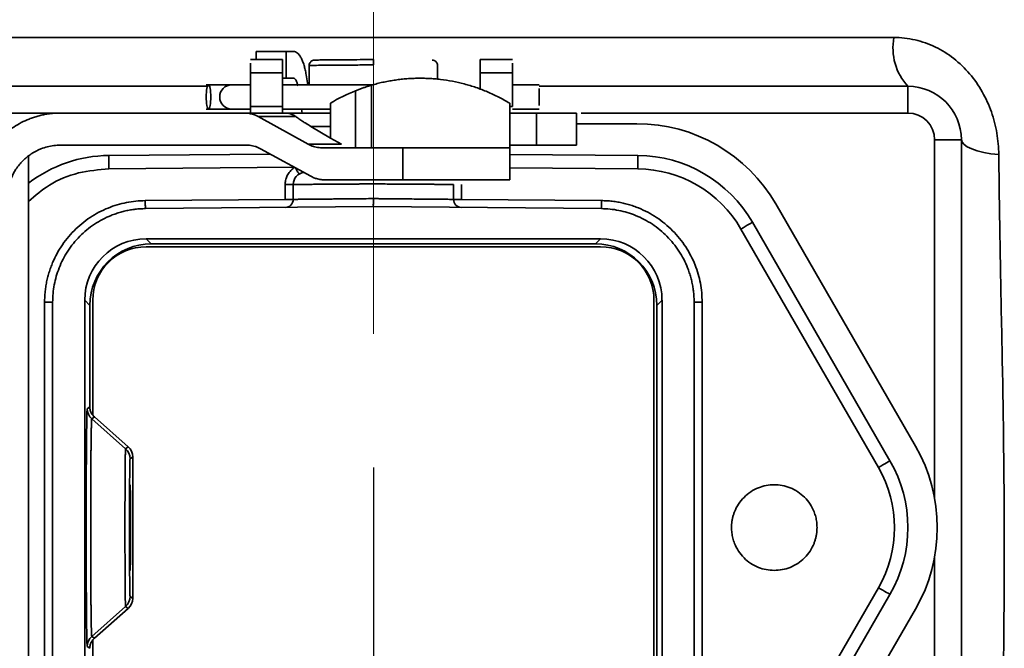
# Model space of a CAD drawing. Header units: millimetres. Extents: x 92 to 152, y 67 to 203.
# Tile 7 of 12: x 141.57 to 145.25, y 74.83 to 77.18. Entities that reach past the tile are written whole.
import ezdxf

# ---------------------------------------------------------------- set-up
doc = ezdxf.new("R2010")
doc.units = ezdxf.units.MM
doc.linetypes.add('CENTERX2', pattern=[20.32, 12.7, -2.54, 2.54, -2.54])
doc.layers.add('SLD-0', color=179, linetype='Continuous')
doc.layers.add('标注层', color=7, linetype='Continuous')
doc.styles.add('SLDTEXTSTYLE1', font='GOTHIC.TTF', dxfattribs={"width": 0.79431})
doc.styles.add('SLDTEXTSTYLE2', font='GOTHIC.TTF', dxfattribs={"width": 0.913})
doc.dimstyles.new('SLDDIMSTYLE0', dxfattribs={"dimtxt": 2.5, "dimasz": 3.5, "dimexe": 0, "dimexo": 0.0625, "dimgap": 0.625, "dimtad": 2, "dimlfac": 10, "dimrnd": 1e-09, "dimzin": 12, "dimdsep": 46, "dimtxsty": 'SLDTEXTSTYLE1', "dimblk1": 'NONE', "dimblk2": 'NONE', "dimsah": 1, "dimcen": 0.09, "dimadec": 0, "dimazin": 3, "dimtfac": 1, "dimtofl": 0, "dimtmove": 0, "dimatfit": 3, "dimldrblk": 'NONE', "dimfxl": 0, "dimfrac": 2, "dimtolj": 1, "dimtzin": 12, "dimarcsym": 0})

# ---------------------------------------------------------------- blocks, each defined once
blk = doc.blocks.new('_D_2')
at = {"layer": '标注层'}
for p, q in [((124.7256, 93.6186), (124.7256, 66.8735)), ((142.8906, 75.5036), (142.8906, 66.8735)), ((124.7256, 67.3735), (142.8906, 67.3735))]:
    blk.add_line(p, q, dxfattribs=at)
for points in [[(124.7256, 67.3735), (126.7256, 67.1235), (126.7256, 67.6235)], [(142.8906, 67.3735), (140.8906, 67.6235), (140.8906, 67.1235)]]:
    blk.add_solid(points, dxfattribs=at)
at = {"layer": '标注层', "insert": (129.5008, 70.5962), "char_height": 2.5, "attachment_point": 1, "style": 'SLDTEXTSTYLE2'}
blk.add_mtext('181.65', dxfattribs=at)
blk = doc.blocks.new('_NONE')

msp = doc.modelspace()

# ---------------------------------------------------------------- linework, layer by layer
at = {"layer": 'SLD-0', "color": 179, "linetype": 'Continuous', "lineweight": 35}
for p, q in [((140.943, 77.1111), (144.8382, 77.1111)), ((142.4518, 77.0586), (142.4518, 77.0286)), ((142.5645, 77.0586), (142.4518, 77.0586)), ((142.5645, 77.0586), (142.5645, 76.9586)), ((142.5924, 77.0586), (142.5645, 77.0586)), ((142.5508, 77.0286), (142.4304, 77.0286)), ((142.6506, 77.0088), (142.6506, 76.9336)), ((143.1306, 76.9543), (143.1306, 77.0088)), ((143.4108, 77.0286), (143.2904, 77.0286)), ((142.5506, 76.9793), (142.4306, 76.9793)), ((142.4306, 76.9793), (142.4306, 76.8532)), ((142.5506, 76.9793), (142.5506, 76.8532)), ((142.5645, 76.9586), (142.5506, 76.9586)), ((142.5645, 76.9586), (142.5924, 76.9586)), ((142.6451, 76.9336), (142.6389, 76.9719)), ((143.4106, 76.9793), (143.2906, 76.9793)), ((143.2906, 76.9166), (143.2906, 76.9793)), ((143.4106, 76.8532), (143.4106, 76.9793)), ((140.8906, 76.9286), (142.2703, 76.9286)), ((142.3606, 76.9336), (142.2654, 76.9336)), ((142.4302, 76.9336), (142.3606, 76.9336)), ((142.8887, 76.9336), (142.5506, 76.9336)), ((142.8841, 76.6986), (142.8841, 76.9327)), ((143.5107, 76.9336), (143.4106, 76.9336)), ((143.5106, 76.9286), (144.8906, 76.9286)), ((144.8906, 76.8286), (144.8906, 76.9286)), ((142.8243, 76.9121), (142.8243, 76.6986)), ((142.4306, 76.8532), (142.5506, 76.8532)), ((142.7306, 76.8656), (142.7306, 76.7786)), ((143.4006, 76.8656), (143.4006, 76.6986)), ((141.7206, 76.8286), (142.4078, 76.8286)), ((142.2654, 76.8436), (142.3606, 76.8436)), ((142.3606, 76.8436), (142.4306, 76.8436)), ((142.4078, 76.8286), (142.5625, 76.8286)), ((142.6464, 76.712), (142.4599, 76.8152)), ((142.4599, 76.8152), (142.6007, 76.8152)), ((142.5506, 76.8436), (142.7306, 76.8436)), ((142.5625, 76.8286), (142.7306, 76.8286)), ((142.6241, 76.8286), (142.6217, 76.8436)), ((143.4006, 76.8286), (143.5006, 76.8286)), ((143.4106, 76.8436), (143.5107, 76.8436)), ((143.5006, 76.8286), (143.5006, 76.7086)), ((143.6506, 76.8286), (143.6506, 76.7086)), ((142.7306, 76.7342), (142.657, 76.7786)), ((142.657, 76.7786), (142.7306, 76.7786)), ((142.7306, 76.7786), (142.7306, 76.7342)), ((143.6506, 76.7886), (143.8768, 76.7886)), ((141.7206, 76.7086), (142.4159, 76.7086)), ((142.6464, 76.712), (142.7708, 76.712)), ((142.7306, 76.7342), (142.7708, 76.712)), ((143.4006, 76.7086), (143.5006, 76.7086)), ((145.0906, 76.7286), (144.9906, 76.7286)), ((145.0906, 76.7286), (145.0906, 73.8286)), ((145.0906, 76.7286), (145.0931, 76.7194)), ((145.0931, 76.7194), (145.1005, 76.7105)), ((145.1005, 76.7105), (145.1127, 76.702)), ((145.1127, 76.702), (145.1293, 76.6942)), ((141.6006, 73.8882), (141.6006, 76.6691)), ((141.9009, 76.6699), (142.5051, 76.6752)), ((142.4686, 76.6952), (142.6571, 76.592)), ((143.0006, 76.6986), (142.6986, 76.6986)), ((143.0006, 76.6986), (143.0006, 76.5786)), ((143.4006, 76.6986), (143.4006, 76.5786)), ((143.4006, 76.6741), (143.8803, 76.6699)), ((145.1293, 76.6942), (145.15, 76.6872)), ((145.15, 76.6872), (145.1742, 76.6813)), ((145.1742, 76.6813), (145.2013, 76.6765)), ((145.2013, 76.6765), (145.2306, 76.6731)), ((142.5606, 76.5057), (142.5606, 76.5613)), ((142.5606, 76.5613), (142.5906, 76.5613)), ((142.5906, 76.5613), (142.5906, 76.5057)), ((142.7098, 76.5786), (143.0006, 76.5786)), ((143.1906, 76.5057), (143.1906, 76.5613)), ((143.2206, 76.5613), (143.2206, 76.5057)), ((142.0373, 76.5011), (142.5606, 76.5057)), ((142.0373, 76.5011), (142.0373, 76.4953)), ((142.0373, 76.4953), (142.0374, 76.4896)), ((142.0374, 76.4896), (142.0374, 76.4844)), ((142.0374, 76.4844), (142.0375, 76.4799)), ((142.0375, 76.4799), (142.0375, 76.4762)), ((143.2206, 76.5057), (143.7439, 76.5011)), ((143.7438, 76.4844), (143.7437, 76.4799)), ((143.7437, 76.4799), (143.7437, 76.4762)), ((143.7439, 76.4953), (143.7438, 76.4896)), ((143.7438, 76.4896), (143.7438, 76.4844)), ((143.7439, 76.5011), (143.7439, 76.4953)), ((144.3964, 76.4886), (144.9189, 75.5836)), ((142.8906, 76.4786), (142.0375, 76.4711)), ((142.0375, 76.4762), (142.0375, 76.4734)), ((142.0375, 76.4734), (142.0375, 76.4717)), ((142.0375, 76.4717), (142.0375, 76.4711)), ((143.7437, 76.4711), (142.8906, 76.4786)), ((143.7437, 76.4762), (143.7437, 76.4734)), ((143.7437, 76.4734), (143.7437, 76.4717)), ((143.7437, 76.4717), (143.7437, 76.4711)), ((144.2897, 76.4088), (144.2822, 76.4045)), ((144.2963, 76.4126), (144.2897, 76.4088)), ((144.3017, 76.4157), (144.2963, 76.4126)), ((144.3057, 76.418), (144.3017, 76.4157)), ((144.3081, 76.4195), (144.3057, 76.418)), ((144.309, 76.4199), (144.3081, 76.4195)), ((144.309, 76.4199), (144.8236, 75.5286)), ((144.2741, 76.3998), (144.2657, 76.3949)), ((144.2657, 76.3949), (144.7803, 75.5036)), ((144.2822, 76.4045), (144.2741, 76.3998)), ((143.7406, 76.3586), (142.0406, 76.3586)), ((142.0406, 76.3586), (142.0598, 76.3394)), ((142.0598, 76.3394), (143.7214, 76.3394)), ((143.7214, 76.3394), (143.7406, 76.3586)), ((142.0406, 76.3286), (143.7406, 76.3286)), ((141.6906, 76.1211), (141.6606, 76.1211)), ((141.6606, 74.436), (141.6606, 76.1211)), ((141.6906, 76.1211), (141.6906, 74.436)), ((141.8106, 76.1286), (141.8106, 74.4285)), ((141.8298, 76.1094), (141.8106, 76.1286)), ((141.8406, 75.6988), (141.8406, 76.1286)), ((143.9406, 76.1286), (143.9406, 74.4286)), ((143.9706, 76.1286), (143.9514, 76.1094)), ((143.9706, 74.4285), (143.9706, 76.1286)), ((144.0906, 74.436), (144.0906, 76.1211)), ((144.1206, 76.1211), (144.0906, 76.1211)), ((144.1206, 76.1211), (144.1206, 74.436)), ((141.8298, 75.7299), (141.8298, 76.1094)), ((143.9514, 76.1094), (143.9514, 74.4477)), ((141.82, 75.7228), (141.8298, 75.7299)), ((141.8467, 75.6924), (141.8369, 75.6853)), ((141.8369, 75.6853), (141.9635, 75.5736)), ((141.9733, 75.5807), (141.8467, 75.6924)), ((141.9733, 75.5807), (141.9635, 75.5736)), ((141.9902, 75.5432), (141.9804, 75.5361)), ((141.9902, 75.5432), (141.9902, 75.0139)), ((144.8109, 75.5212), (144.8044, 75.5174)), ((144.8163, 75.5243), (144.8109, 75.5212)), ((144.8203, 75.5267), (144.8163, 75.5243)), ((144.8228, 75.5281), (144.8203, 75.5267)), ((144.8236, 75.5286), (144.8228, 75.5281)), ((144.7888, 75.5084), (144.7803, 75.5036)), ((144.7969, 75.5131), (144.7888, 75.5084)), ((144.8044, 75.5174), (144.7969, 75.5131)), ((144.7803, 75.0536), (144.2657, 74.1622)), ((144.7888, 75.0487), (144.7803, 75.0536)), ((144.7969, 75.044), (144.7888, 75.0487)), ((144.8044, 75.0397), (144.7969, 75.044)), ((141.9804, 75.021), (141.9902, 75.0139)), ((144.8236, 75.0286), (144.309, 74.1372)), ((144.8109, 75.0359), (144.8044, 75.0397)), ((144.8163, 75.0328), (144.8109, 75.0359)), ((144.8203, 75.0305), (144.8163, 75.0328)), ((144.8228, 75.029), (144.8203, 75.0305)), ((144.8236, 75.0286), (144.8228, 75.029)), ((141.8369, 74.8718), (141.9635, 74.9835)), ((141.8467, 74.8647), (141.9733, 74.9764)), ((141.9635, 74.9835), (141.9733, 74.9764)), ((144.9189, 74.9736), (144.3964, 74.0686)), ((141.8369, 74.8718), (141.8467, 74.8647)), ((141.8406, 74.4286), (141.8406, 74.8583)), ((141.8298, 74.8273), (141.82, 74.8343))]:
    msp.add_line(p, q, dxfattribs=at)
at = {"layer": 'SLD-0', "color": 8, "linetype": 'Continuous', "lineweight": 35}
for p, q in [((143.4006, 76.8532), (143.4106, 76.8532)), ((141.7206, 76.8286), (140.8906, 76.8286)), ((144.8906, 76.8286), (143.6681, 76.8286)), ((144.9906, 75.3886), (144.9906, 76.7286)), ((141.9013, 76.6199), (142.5949, 76.626)), ((142.6006, 76.6209), (142.5989, 76.6238)), ((142.6034, 76.6161), (142.6006, 76.6209)), ((142.6061, 76.6116), (142.6034, 76.6161)), ((142.6084, 76.6077), (142.6061, 76.6116)), ((142.6102, 76.6045), (142.6084, 76.6077)), ((142.6117, 76.6021), (142.6102, 76.6045)), ((142.6125, 76.6006), (142.6117, 76.6021)), ((142.6128, 76.6001), (142.6125, 76.6006)), ((143.4006, 76.6241), (143.8799, 76.6199)), ((144.9906, 73.8286), (144.9906, 75.1686))]:
    msp.add_line(p, q, dxfattribs=at)
at = {"layer": 'SLD-0', "color": 179, "linetype": 'Continuous', "lineweight": 35}
for centre, radius, start, end in [((145.047, 77.0722), 0.2124, 169.4586, 222.5599), ((142.3606, 76.8886), 0.045, 90, 270), ((144.8906, 76.7286), 0.2, 0, 90), ((144.8906, 76.7286), 0.1, 0, 90), ((143.8768, 76.1886), 0.6, 30, 90), ((141.9052, 76.1699), 0.5, 90.5, 127.5374), ((143.876, 76.1699), 0.5, 30, 89.5), ((142.6356, 76.5613), 0.045, 95.6025, 180), ((142.5606, 76.5057), 0.03, 270.5, 0), ((143.2206, 76.5057), 0.03, 180, 269.5), ((142.0406, 76.1286), 0.2, 90, 180), ((143.7406, 76.1286), 0.2, 0, 90), ((141.87, 75.7228), 0.05, 180.0036, 228.5722), ((141.9304, 75.5361), 0.05, 0.0032, 48.5726), ((144.3906, 75.2786), 0.61, 330, 30), ((144.3906, 75.2786), 0.5, 330, 30), ((141.9304, 75.021), 0.05, 311.4274, 359.9969), ((141.87, 74.8343), 0.05, 131.428, 179.9964)]:
    msp.add_arc(centre, radius, start, end, dxfattribs=at)
for centre, major_axis in [((142.0406, 76.1285), (-0.1626, 0.1626)), ((142.0598, 76.1093), (-0.1626, 0.1626)), ((143.7214, 76.1093), (0.1626, 0.1626)), ((143.7406, 76.1285), (0.1626, 0.1626))]:
    msp.add_ellipse(centre, major_axis=major_axis, ratio=0.999924, start_param=5.497825, end_param=7.068545, dxfattribs=at)
msp.add_ellipse((141.9806, 75.2786), major_axis=(0, 0.16), ratio=0.008727, dxfattribs=at)
for points, knots in [([(144.8382, 77.1111), (144.8651, 77.1111), (144.8918, 77.1079), (144.9436, 77.0959), (144.9692, 77.0869), (145.0179, 77.0633), (145.0407, 77.049), (145.0837, 77.0155), (145.1037, 76.9962), (145.1392, 76.9544), (145.1551, 76.9315), (145.1824, 76.8833), (145.1937, 76.8583), (145.2119, 76.8065), (145.2188, 76.7796), (145.2279, 76.7264), (145.2303, 76.6997), (145.2306, 76.6731)], [0, 0, 0, 0, 0.125, 0.125, 0.25, 0.25, 0.375, 0.375, 0.5, 0.5, 0.625, 0.625, 0.75, 0.75, 0.875, 0.875, 1, 1, 1, 1]), ([(142.6389, 76.9719), (142.6384, 76.9751), (142.6374, 76.9813), (142.6355, 76.9902), (142.6335, 76.9988), (142.6304, 77.0098), (142.6261, 77.0225), (142.6201, 77.0355), (142.6136, 77.0459), (142.6067, 77.0532), (142.5996, 77.0577), (142.5948, 77.0583), (142.5924, 77.0586)], [0, 0, 0, 0, 0.061447, 0.122563, 0.183645, 0.244986, 0.372375, 0.500072, 0.627461, 0.755158, 0.877349, 1, 1, 1, 1]), ([(142.5506, 77.0286), (142.5506, 77.0285), (142.5506, 77.0283), (142.5506, 77.0266), (142.5506, 77.024), (142.5506, 77.0203), (142.5506, 77.0145), (142.5506, 77.006), (142.5506, 76.9938), (142.5506, 76.9842), (142.5506, 76.9793)], [0, 0, 0, 0, 0.100982, 0.200392, 0.299327, 0.3989, 0.500205, 0.667317, 0.832209, 1, 1, 1, 1]), ([(142.6704, 77.0266), (142.6679, 77.0263), (142.664, 77.0259), (142.6593, 77.0233), (142.6562, 77.0207), (142.6536, 77.0174), (142.6512, 77.0127), (142.6508, 77.0088), (142.6506, 77.0063)], [0, 0, 0, 0, 0.2396943, 0.3687424, 0.5004872, 0.6321615, 0.7610074, 1, 1, 1, 1]), ([(142.8906, 77.0286), (142.8739, 77.0284), (142.8404, 77.0281), (142.7929, 77.0277), (142.7503, 77.0273), (142.7152, 77.027), (142.689, 77.0268), (142.6731, 77.0267), (142.6715, 77.0266), (142.6708, 77.0266)], [0, 0, 0, 0, 0.144935, 0.289966, 0.434438, 0.579345, 0.723871, 0.868623, 1, 1, 1, 1]), ([(142.8906, 77.0086), (142.8906, 77.0133), (142.8906, 77.0188), (142.8906, 77.0266), (142.8906, 77.0286), (142.8906, 77.0286)], [0, 0, 0, 0, 0.5, 0.5, 1, 1, 1, 1]), ([(143.1306, 77.0063), (143.1304, 77.0088), (143.13, 77.0127), (143.1276, 77.0174), (143.125, 77.0207), (143.1219, 77.0233), (143.1172, 77.0259), (143.1133, 77.0263), (143.1108, 77.0266)], [0, 0, 0, 0, 0.238993, 0.367839, 0.499513, 0.631258, 0.760306, 1, 1, 1, 1]), ([(143.2906, 76.9793), (143.2906, 76.9823), (143.2906, 76.9882), (143.2906, 76.9962), (143.2906, 77.0034), (143.2906, 77.0099), (143.2906, 77.0168), (143.2906, 77.0231), (143.2906, 77.0277), (143.2906, 77.0283), (143.2906, 77.0286)], [0, 0, 0, 0, 0.101216, 0.200749, 0.299687, 0.399136, 0.500185, 0.66742, 0.832315, 1, 1, 1, 1]), ([(142.5924, 76.9586), (142.5933, 76.9584), (142.5949, 76.9582), (142.5973, 76.9567), (142.5995, 76.9543), (142.6023, 76.9498), (142.6055, 76.9421), (142.6071, 76.9339), (142.6079, 76.9297)], [0, 0, 0, 0, 0.126869, 0.25092, 0.374644, 0.500551, 0.748115, 1, 1, 1, 1]), ([(142.8841, 76.9327), (142.891, 76.9346), (142.9046, 76.9385), (142.9255, 76.9434), (142.9466, 76.9477), (142.9678, 76.9513), (142.9892, 76.9542), (143.0108, 76.9564), (143.0325, 76.9578), (143.0543, 76.9586), (143.0761, 76.9586), (143.098, 76.9579), (143.12, 76.9564), (143.1495, 76.9534), (143.1867, 76.9477), (143.2311, 76.9377), (143.2751, 76.9245), (143.3182, 76.908), (143.3606, 76.8885), (143.3871, 76.8733), (143.4006, 76.8656)], [0, 0, 0, 0, 0.041524, 0.082617, 0.123331, 0.163717, 0.203829, 0.24372, 0.283445, 0.32306, 0.362622, 0.402186, 0.441809, 0.481548, 0.563046, 0.645949, 0.730698, 0.817707, 0.907358, 1, 1, 1, 1]), ([(142.2655, 76.8886), (142.2655, 76.9003), (142.2664, 76.912), (142.2695, 76.9287), (142.2717, 76.9336), (142.2761, 76.9336), (142.2783, 76.9287), (142.2814, 76.912), (142.2823, 76.9003), (142.2823, 76.8886)], [0, 0, 0, 0, 0.25, 0.25, 0.5, 0.5, 0.75, 0.75, 1, 1, 1, 1]), ([(142.8841, 76.9327), (142.8804, 76.9316), (142.8729, 76.9294), (142.8611, 76.9256), (142.8491, 76.9215), (142.8367, 76.917), (142.8285, 76.9137), (142.8243, 76.9121)], [0, 0, 0, 0, 0.1931583, 0.3896197, 0.5895049, 0.7929287, 1, 1, 1, 1]), ([(142.2823, 76.8886), (142.2823, 76.8768), (142.2814, 76.8651), (142.2783, 76.8484), (142.2761, 76.8436), (142.2717, 76.8436), (142.2695, 76.8484), (142.2664, 76.8651), (142.2655, 76.8768), (142.2655, 76.8886)], [0, 0, 0, 0, 0.25, 0.25, 0.5, 0.5, 0.75, 0.75, 1, 1, 1, 1]), ([(142.4306, 76.8532), (142.4306, 76.8513), (142.4306, 76.8477), (142.4306, 76.8428), (142.4306, 76.8386), (142.4306, 76.8339), (142.4306, 76.8295), (142.4306, 76.8289), (142.4306, 76.8286)], [0, 0, 0, 0, 0.126649, 0.250888, 0.374795, 0.500462, 0.748072, 1, 1, 1, 1]), ([(142.5506, 76.8532), (142.5506, 76.8513), (142.5506, 76.8477), (142.5506, 76.8428), (142.5506, 76.8386), (142.5506, 76.8339), (142.5506, 76.8295), (142.5506, 76.8289), (142.5506, 76.8286)], [0, 0, 0, 0, 0.126649, 0.250888, 0.374795, 0.500462, 0.748072, 1, 1, 1, 1]), ([(141.7206, 76.8286), (141.7148, 76.8285), (141.7033, 76.8283), (141.6861, 76.8269), (141.669, 76.8246), (141.6522, 76.8214), (141.6355, 76.8172), (141.619, 76.8122), (141.5878, 76.8008), (141.5436, 76.778), (141.4928, 76.7364), (141.4512, 76.6856), (141.4264, 76.6376), (141.4128, 76.5979), (141.4058, 76.5686), (141.4014, 76.5388), (141.4009, 76.5187), (141.4006, 76.5086)], [0, 0, 0, 0, 0.034577, 0.068899, 0.103066, 0.137178, 0.171336, 0.20564, 0.24019, 0.370056, 0.500029, 0.629895, 0.759867, 0.820111, 0.879854, 0.939638, 1, 1, 1, 1]), ([(142.4078, 76.8286), (142.4111, 76.8285), (142.4175, 76.8283), (142.4267, 76.827), (142.435, 76.8252), (142.4425, 76.823), (142.4491, 76.8205), (142.4548, 76.8179), (142.4583, 76.816), (142.4599, 76.8152)], [0, 0, 0, 0, 0.183464, 0.353391, 0.50978, 0.652634, 0.781953, 0.89774, 1, 1, 1, 1]), ([(142.6007, 76.8152), (142.5989, 76.8164), (142.5952, 76.819), (142.5892, 76.8223), (142.5822, 76.8253), (142.5733, 76.8279), (142.5665, 76.8283), (142.5625, 76.8286)], [0, 0, 0, 0, 0.143309, 0.300453, 0.471573, 0.690648, 1, 1, 1, 1]), ([(142.6007, 76.8152), (142.6024, 76.8139), (142.606, 76.8113), (142.6121, 76.807), (142.619, 76.8023), (142.6277, 76.7966), (142.6402, 76.7888), (142.6506, 76.7824), (142.657, 76.7786)], [0, 0, 0, 0, 0.1113204, 0.2313927, 0.3604029, 0.498501, 0.6927823, 1, 1, 1, 1]), ([(143.5006, 76.8286), (143.5044, 76.8286), (143.512, 76.8286), (143.5232, 76.8286), (143.5343, 76.8286), (143.5452, 76.8286), (143.5619, 76.8286), (143.5836, 76.8286), (143.6074, 76.8286), (143.6269, 76.8286), (143.6392, 76.8286), (143.6463, 76.8286), (143.6499, 76.8286), (143.6504, 76.8286), (143.6506, 76.8286)], [0, 0, 0, 0, 0.048349, 0.096267, 0.144028, 0.191909, 0.240183, 0.370002, 0.500048, 0.629867, 0.759913, 0.840005, 0.919607, 1, 1, 1, 1]), ([(141.5206, 76.5086), (141.5207, 76.5128), (141.5208, 76.5212), (141.522, 76.5337), (141.524, 76.5461), (141.5267, 76.5583), (141.5302, 76.5704), (141.5377, 76.591), (141.5522, 76.6192), (141.5782, 76.6509), (141.61, 76.6769), (141.6418, 76.6934), (141.6707, 76.7028), (141.6954, 76.7077), (141.7122, 76.7083), (141.7206, 76.7086)], [0, 0, 0, 0, 0.040322, 0.080317, 0.120142, 0.159958, 0.199924, 0.240197, 0.370042, 0.500057, 0.629902, 0.759917, 0.840045, 0.919646, 1, 1, 1, 1]), ([(142.4159, 76.7086), (142.4196, 76.7084), (142.427, 76.7082), (142.4379, 76.7066), (142.4485, 76.7039), (142.4588, 76.7001), (142.4653, 76.6968), (142.4686, 76.6952)], [0, 0, 0, 0, 0.20303, 0.402552, 0.600542, 0.799022, 1, 1, 1, 1]), ([(142.6986, 76.6986), (142.6949, 76.6987), (142.6876, 76.6989), (142.6768, 76.7006), (142.6663, 76.7032), (142.6561, 76.707), (142.6496, 76.7103), (142.6464, 76.712)], [0, 0, 0, 0, 0.202867, 0.40227, 0.600223, 0.798786, 1, 1, 1, 1]), ([(141.9009, 76.6699), (141.9009, 76.6699), (141.9009, 76.6645), (141.9011, 76.646), (141.9012, 76.633), (141.9013, 76.6199)], [0, 0, 0, 0, 0.5, 0.5, 1, 1, 1, 1]), ([(143.0006, 76.6986), (143.0069, 76.6986), (143.0196, 76.6986), (143.0384, 76.6986), (143.0571, 76.6986), (143.0756, 76.6986), (143.0939, 76.6986), (143.1121, 76.6986), (143.1301, 76.6986), (143.1546, 76.6986), (143.1849, 76.6986), (143.2201, 76.6986), (143.2533, 76.6986), (143.2839, 76.6986), (143.3116, 76.6986), (143.3358, 76.6986), (143.3564, 76.6986), (143.3728, 76.6986), (143.3853, 76.6986), (143.3941, 76.6986), (143.3996, 76.6986), (143.4003, 76.6986), (143.4006, 76.6986)], [0, 0, 0, 0, 0.03025, 0.060297, 0.090206, 0.120045, 0.149881, 0.179782, 0.209815, 0.240046, 0.304316, 0.368671, 0.434309, 0.500032, 0.56567, 0.631394, 0.695664, 0.760019, 0.820236, 0.879946, 0.939688, 1, 1, 1, 1]), ([(143.8803, 76.6699), (143.8803, 76.6699), (143.8803, 76.6645), (143.8801, 76.646), (143.88, 76.633), (143.8799, 76.6199)], [0, 0, 0, 0, 0.5, 0.5, 1, 1, 1, 1]), ([(145.2306, 76.6731), (145.2321, 76.5306), (145.2342, 76.3958), (145.2376, 76.2041), (145.2389, 76.142), (145.2413, 76.0207), (145.2425, 75.9615), (145.248, 75.674), (145.2508, 75.4735), (145.2513, 75.1657), (145.2509, 75.0619), (145.2497, 74.898), (145.2492, 74.8419), (145.2481, 74.7269), (145.2475, 74.668), (145.2456, 74.4859), (145.2443, 74.3575), (145.2422, 74.0829), (145.2415, 73.9408), (145.2411, 73.7947)], [0, 0, 0, 0, 0.125, 0.125, 0.1875, 0.1875, 0.25, 0.25, 0.5, 0.5, 0.625, 0.625, 0.6875, 0.6875, 0.75, 0.75, 0.875, 0.875, 1, 1, 1, 1]), ([(142.5606, 76.5613), (142.5607, 76.564), (142.5609, 76.5692), (142.5621, 76.5769), (142.5641, 76.5844), (142.5669, 76.5917), (142.5721, 76.602), (142.5815, 76.6149), (142.5922, 76.6223), (142.5976, 76.626)], [0, 0, 0, 0, 0.1015912, 0.2013758, 0.3004089, 0.3997691, 0.5005246, 0.7481033, 1, 1, 1, 1]), ([(142.7098, 76.5786), (142.7064, 76.5786), (142.6999, 76.5788), (142.6907, 76.5801), (142.6823, 76.5819), (142.6747, 76.5842), (142.6681, 76.5866), (142.6622, 76.5892), (142.6587, 76.5911), (142.6571, 76.592)], [0, 0, 0, 0, 0.183602, 0.35362, 0.510055, 0.652907, 0.782179, 0.897874, 1, 1, 1, 1]), ([(142.8906, 76.5636), (142.8849, 76.5635), (142.8737, 76.5634), (142.857, 76.5633), (142.8406, 76.5632), (142.8245, 76.5631), (142.8089, 76.563), (142.7937, 76.5629), (142.7789, 76.5628), (142.7647, 76.5627), (142.7509, 76.5626), (142.7377, 76.5625), (142.7251, 76.5624), (142.713, 76.5623), (142.7015, 76.5622), (142.6907, 76.5621), (142.6804, 76.5621), (142.6707, 76.562), (142.6616, 76.5619), (142.6532, 76.5619), (142.6453, 76.5618), (142.638, 76.5617), (142.6313, 76.5617), (142.6252, 76.5616), (142.6196, 76.5616), (142.6146, 76.5615), (142.6101, 76.5615), (142.6061, 76.5615), (142.6026, 76.5614), (142.5996, 76.5614), (142.5971, 76.5614), (142.595, 76.5614), (142.5934, 76.5614), (142.5921, 76.5613), (142.5912, 76.5613), (142.5907, 76.5613), (142.5906, 76.5613), (142.5906, 76.5613)], [0, 0, 0, 0, 0.03601, 0.071582, 0.106716, 0.141413, 0.175673, 0.209495, 0.24288, 0.275827, 0.308336, 0.340408, 0.372042, 0.403239, 0.433999, 0.46432, 0.494204, 0.523651, 0.55266, 0.581232, 0.609366, 0.637062, 0.664321, 0.691142, 0.717526, 0.743472, 0.768981, 0.794052, 0.818685, 0.842881, 0.866639, 0.88996, 0.912843, 0.935289, 0.957297, 0.978867, 1, 1, 1, 1]), ([(143.1906, 76.5613), (143.1905, 76.5613), (143.1903, 76.5613), (143.1886, 76.5613), (143.1858, 76.5614), (143.1817, 76.5614), (143.1762, 76.5615), (143.1691, 76.5615), (143.1605, 76.5616), (143.1501, 76.5617), (143.138, 76.5618), (143.1241, 76.5619), (143.1084, 76.562), (143.0908, 76.5621), (143.0713, 76.5623), (143.0501, 76.5624), (143.0271, 76.5626), (143.0024, 76.5628), (142.9762, 76.5629), (142.9487, 76.5631), (142.92, 76.5633), (142.9005, 76.5635), (142.8906, 76.5636)], [0, 0, 0, 0, 0.03717, 0.075691, 0.115562, 0.156784, 0.199357, 0.24328, 0.288554, 0.335179, 0.383154, 0.43248, 0.483156, 0.535182, 0.588559, 0.643286, 0.699363, 0.75679, 0.815568, 0.875695, 0.937173, 1, 1, 1, 1]), ([(143.4006, 76.5786), (143.4005, 76.5786), (143.4003, 76.5786), (143.399, 76.5786), (143.3968, 76.5786), (143.3937, 76.5786), (143.3898, 76.5786), (143.3849, 76.5786), (143.3792, 76.5786), (143.3702, 76.5786), (143.3564, 76.5786), (143.3358, 76.5786), (143.3116, 76.5786), (143.284, 76.5786), (143.2533, 76.5786), (143.2201, 76.5786), (143.1849, 76.5786), (143.1489, 76.5786), (143.1123, 76.5786), (143.0757, 76.5786), (143.0384, 76.5786), (143.0132, 76.5786), (143.0006, 76.5786)], [0, 0, 0, 0, 0.03025, 0.060297, 0.090206, 0.120045, 0.149881, 0.179782, 0.209815, 0.240046, 0.304316, 0.368671, 0.434309, 0.500032, 0.56567, 0.631394, 0.695664, 0.760019, 0.820236, 0.879946, 0.939688, 1, 1, 1, 1]), ([(141.6606, 76.1211), (141.6607, 76.128), (141.6609, 76.1416), (141.6626, 76.1619), (141.6653, 76.182), (141.6691, 76.202), (141.6739, 76.2217), (141.6799, 76.2412), (141.6889, 76.2659), (141.7022, 76.2954), (141.7215, 76.3286), (141.7442, 76.36), (141.7702, 76.3891), (141.7991, 76.4154), (141.8303, 76.4384), (141.8634, 76.458), (141.8974, 76.4737), (141.9318, 76.4858), (141.9664, 76.4944), (142.0016, 76.4999), (142.0253, 76.5007), (142.0373, 76.5011)], [0, 0, 0, 0, 0.034567, 0.068883, 0.103046, 0.137155, 0.17131, 0.205611, 0.240155, 0.304403, 0.368741, 0.434339, 0.500029, 0.565627, 0.631317, 0.695565, 0.759902, 0.820143, 0.879884, 0.939658, 1, 1, 1, 1]), ([(142.5606, 76.5057), (142.5621, 76.5057), (142.5649, 76.5057), (142.5686, 76.5057), (142.5726, 76.5057), (142.5762, 76.5057), (142.5791, 76.5057), (142.5805, 76.5057), (142.5812, 76.5057), (142.5818, 76.5057), (142.5824, 76.5057), (142.5831, 76.5057), (142.5842, 76.5057), (142.5863, 76.5057), (142.5885, 76.5057), (142.5902, 76.5057), (142.5905, 76.5057), (142.5906, 76.5057)], [0, 0, 0, 0, 0.097015, 0.17704, 0.240062, 0.36862, 0.434175, 0.467117, 0.480309, 0.500105, 0.518959, 0.533094, 0.566036, 0.631591, 0.760149, 0.860958, 1, 1, 1, 1]), ([(142.5906, 76.5057), (142.5907, 76.5057), (142.5909, 76.5057), (142.5925, 76.5057), (142.5951, 76.5057), (142.5989, 76.5058), (142.6038, 76.5058), (142.61, 76.5059), (142.6174, 76.506), (142.6261, 76.506), (142.6361, 76.5061), (142.6474, 76.5062), (142.6599, 76.5064), (142.6738, 76.5065), (142.689, 76.5066), (142.7054, 76.5068), (142.723, 76.507), (142.7417, 76.5071), (142.7616, 76.5073), (142.7815, 76.5075), (142.8027, 76.5077), (142.8269, 76.5079), (142.8568, 76.5082), (142.8788, 76.5084), (142.8906, 76.5086)], [0, 0, 0, 0, 0.036865, 0.074395, 0.112589, 0.151448, 0.190971, 0.231159, 0.272012, 0.313529, 0.35571, 0.398556, 0.442067, 0.486242, 0.531081, 0.576586, 0.622754, 0.669588, 0.717085, 0.765248, 0.807253, 0.860383, 0.924633, 1, 1, 1, 1]), ([(142.8906, 76.4786), (142.8906, 76.4786), (142.8906, 76.4788), (142.8905, 76.4802), (142.8905, 76.4831), (142.8905, 76.491), (142.8906, 76.5015), (142.8906, 76.5086)], [0, 0, 0, 0, 0.106649, 0.219252, 0.336474, 0.558699, 1, 1, 1, 1]), ([(142.8906, 76.5086), (142.8964, 76.5085), (142.9078, 76.5084), (142.9243, 76.5082), (142.9396, 76.5081), (142.9538, 76.508), (142.9668, 76.5078), (142.9787, 76.5077), (142.9895, 76.5076), (142.9991, 76.5075), (143.0172, 76.5073), (143.0431, 76.5071), (143.0749, 76.5068), (143.103, 76.5065), (143.1272, 76.5063), (143.1474, 76.5061), (143.1637, 76.506), (143.176, 76.5058), (143.1845, 76.5057), (143.1897, 76.5057), (143.1903, 76.5057), (143.1906, 76.5057)], [0, 0, 0, 0, 0.0372431, 0.0722875, 0.1051332, 0.1357801, 0.1642281, 0.1904771, 0.2145271, 0.2363779, 0.2560295, 0.3392433, 0.4204983, 0.4997941, 0.5771307, 0.652508, 0.7259258, 0.797384, 0.8668825, 0.9344212, 1, 1, 1, 1]), ([(143.1906, 76.5057), (143.1907, 76.5057), (143.1908, 76.5057), (143.1916, 76.5057), (143.193, 76.5057), (143.1949, 76.5057), (143.197, 76.5057), (143.1981, 76.5057), (143.1988, 76.5057), (143.1994, 76.5057), (143.2, 76.5057), (143.2007, 76.5057), (143.2021, 76.5057), (143.205, 76.5057), (143.2091, 76.5057), (143.2146, 76.5057), (143.2184, 76.5057), (143.2206, 76.5057)], [0, 0, 0, 0, 0.097014, 0.177039, 0.240062, 0.36862, 0.434175, 0.467117, 0.480309, 0.500093, 0.518959, 0.533094, 0.566036, 0.631591, 0.760149, 0.860956, 1, 1, 1, 1]), ([(143.7439, 76.5011), (143.7508, 76.5009), (143.7644, 76.5006), (143.7847, 76.4988), (143.8048, 76.4959), (143.8247, 76.4919), (143.8443, 76.4869), (143.8638, 76.4808), (143.8885, 76.4716), (143.9178, 76.458), (143.9509, 76.4384), (143.9821, 76.4154), (144.0109, 76.3891), (144.037, 76.36), (144.0597, 76.3287), (144.079, 76.2954), (144.0944, 76.2613), (144.1063, 76.2267), (144.1145, 76.1921), (144.1197, 76.1568), (144.1203, 76.1331), (144.1206, 76.1211)], [0, 0, 0, 0, 0.0345674, 0.0688834, 0.103046, 0.1371549, 0.1713099, 0.2056106, 0.2401552, 0.3044034, 0.3687406, 0.4343392, 0.5000286, 0.5656272, 0.6313166, 0.6955648, 0.759902, 0.820143, 0.8798836, 0.9396581, 1, 1, 1, 1]), ([(142.0375, 76.4711), (142.0312, 76.471), (142.0187, 76.4707), (142, 76.4689), (141.9815, 76.4663), (141.9632, 76.4627), (141.9451, 76.458), (141.9271, 76.4524), (141.8932, 76.4397), (141.8454, 76.4147), (141.7904, 76.3692), (141.7453, 76.3138), (141.7186, 76.2615), (141.7038, 76.2184), (141.6962, 76.1865), (141.6915, 76.154), (141.6909, 76.1321), (141.6906, 76.1211)], [0, 0, 0, 0, 0.0345896, 0.0689274, 0.1031114, 0.1372413, 0.1714171, 0.2057382, 0.2403032, 0.3701167, 0.5000285, 0.629842, 0.7597539, 0.8200277, 0.8798037, 0.9396166, 1, 1, 1, 1]), ([(144.0906, 76.1211), (144.0905, 76.1274), (144.0903, 76.14), (144.0888, 76.1587), (144.0863, 76.1772), (144.0828, 76.1956), (144.0783, 76.2137), (144.0729, 76.2317), (144.0605, 76.2657), (144.0359, 76.3138), (143.9908, 76.3692), (143.9358, 76.4147), (143.8838, 76.4419), (143.8408, 76.457), (143.809, 76.4649), (143.7765, 76.47), (143.7547, 76.4707), (143.7437, 76.4711)], [0, 0, 0, 0, 0.03459, 0.068927, 0.103111, 0.137241, 0.171417, 0.205738, 0.240303, 0.370117, 0.500028, 0.629842, 0.759754, 0.820028, 0.879804, 0.939617, 1, 1, 1, 1]), ([(141.8406, 75.6988), (141.8393, 75.7007), (141.8366, 75.7043), (141.8336, 75.7103), (141.8314, 75.7165), (141.8301, 75.7231), (141.8299, 75.7276), (141.8298, 75.7299)], [0, 0, 0, 0, 0.203638, 0.401828, 0.598168, 0.796358, 1, 1, 1, 1]), ([(141.8369, 75.6853), (141.8368, 75.6852), (141.8367, 75.6849), (141.8365, 75.6832), (141.8363, 75.6806), (141.8361, 75.6771), (141.836, 75.6729), (141.8358, 75.6679), (141.8356, 75.6624), (141.8355, 75.6563), (141.8353, 75.6498), (141.8352, 75.6429), (141.8351, 75.6356), (141.8349, 75.6281), (141.8348, 75.6204), (141.8347, 75.6126), (141.8346, 75.6046), (141.8345, 75.5967), (141.8344, 75.5888), (141.8343, 75.5809), (141.8342, 75.5731), (141.8339, 75.5423), (141.8335, 75.4811), (141.8331, 75.3818), (141.833, 75.261), (141.8332, 75.1207), (141.8338, 75.0235), (141.8343, 74.9755), (141.8345, 74.9597), (141.8347, 74.9438), (141.835, 74.9283), (141.8352, 74.9136), (141.8355, 74.9001), (141.8358, 74.8886), (141.8361, 74.8795), (141.8365, 74.8732), (141.8368, 74.8723), (141.8369, 74.8718)], [0, 0, 0, 0, 0.016467, 0.032523, 0.048167, 0.063399, 0.078217, 0.092623, 0.106614, 0.12019, 0.133352, 0.146099, 0.158429, 0.170343, 0.181841, 0.192921, 0.203584, 0.21383, 0.223657, 0.233066, 0.242056, 0.250627, 0.337151, 0.420502, 0.500627, 0.621754, 0.749698, 0.767282, 0.786528, 0.807435, 0.829999, 0.854218, 0.880088, 0.907605, 0.936766, 0.967566, 1, 1, 1, 1]), ([(141.8406, 75.6988), (141.8416, 75.6977), (141.8434, 75.6954), (141.8456, 75.6934), (141.8467, 75.6924)], [0, 0, 0, 0, 0.4999997, 1, 1, 1, 1]), ([(141.8171, 74.9951), (141.817, 75.0014), (141.8167, 75.0284), (141.8164, 75.0959), (141.8162, 75.1868), (141.8161, 75.2856), (141.8162, 75.384), (141.8165, 75.4758), (141.8168, 75.5372), (141.817, 75.5622), (141.817, 75.5643)], [0, 0, 0, 0, 0.0454619, 0.1951764, 0.3530451, 0.5110023, 0.6690588, 0.8270883, 0.9851214, 1, 1, 1, 1]), ([(141.9635, 75.5736), (141.9634, 75.5735), (141.9633, 75.5732), (141.9632, 75.5715), (141.9631, 75.5689), (141.963, 75.5654), (141.9628, 75.5609), (141.9627, 75.5557), (141.9626, 75.5497), (141.9625, 75.543), (141.9624, 75.5357), (141.9623, 75.5277), (141.9622, 75.5192), (141.9621, 75.5101), (141.962, 75.5006), (141.9619, 75.4908), (141.9618, 75.4805), (141.9618, 75.47), (141.9617, 75.4591), (141.9616, 75.4481), (141.9616, 75.4369), (141.9615, 75.4256), (141.9615, 75.4141), (141.9614, 75.4026), (141.9614, 75.3911), (141.9614, 75.3796), (141.9613, 75.3681), (141.9613, 75.3567), (141.9613, 75.3454), (141.9613, 75.3342), (141.9613, 75.3231), (141.9613, 75.3122), (141.9613, 75.3015), (141.9613, 75.2909), (141.9613, 75.2806), (141.9613, 75.2705), (141.9613, 75.2606), (141.9613, 75.251), (141.9613, 75.2416), (141.9613, 75.2325), (141.9613, 75.2236), (141.9613, 75.211), (141.9613, 75.1942), (141.9614, 75.1732), (141.9615, 75.1518), (141.9615, 75.1301), (141.9616, 75.1086), (141.9618, 75.0874), (141.9619, 75.067), (141.9621, 75.0478), (141.9623, 75.0302), (141.9625, 75.0146), (141.9627, 75.0016), (141.9629, 74.9916), (141.9632, 74.985), (141.9634, 74.984), (141.9635, 74.9835)], [0, 0, 0, 0, 0.0189649, 0.0377062, 0.0562139, 0.074479, 0.0924947, 0.1102617, 0.1277821, 0.1450579, 0.1620911, 0.1788823, 0.1954312, 0.211737, 0.2277992, 0.2436177, 0.2591928, 0.2745246, 0.2896129, 0.3044577, 0.3190594, 0.333418, 0.3475336, 0.3614059, 0.3750348, 0.3884205, 0.4015632, 0.4144629, 0.4271194, 0.4395328, 0.4517028, 0.4636297, 0.4753136, 0.4867546, 0.4979526, 0.5089076, 0.5196196, 0.5300886, 0.5403147, 0.550298, 0.5600384, 0.5695359, 0.5923024, 0.6162986, 0.6415244, 0.6679784, 0.6956586, 0.724565, 0.7546964, 0.7860532, 0.8186352, 0.852444, 0.8874811, 0.9237475, 0.9612611, 1, 1, 1, 1]), ([(141.9804, 75.5361), (141.9803, 75.536), (141.9802, 75.5357), (141.9801, 75.534), (141.98, 75.5313), (141.9798, 75.5276), (141.9797, 75.5228), (141.9795, 75.517), (141.9794, 75.5085), (141.9792, 75.4965), (141.979, 75.4798), (141.9788, 75.4606), (141.9786, 75.4321), (141.9784, 75.3915), (141.9782, 75.3371), (141.9781, 75.2799), (141.9782, 75.2236), (141.9783, 75.1708), (141.9786, 75.127), (141.9788, 75.0916), (141.9791, 75.0657), (141.9794, 75.0463), (141.9797, 75.0339), (141.9799, 75.0263), (141.9802, 75.0219), (141.9803, 75.0213), (141.9804, 75.021)], [0, 0, 0, 0, 0.020725, 0.041233, 0.061607, 0.081934, 0.102298, 0.122786, 0.143481, 0.178929, 0.2145, 0.249963, 0.285528, 0.356406, 0.427403, 0.498355, 0.569476, 0.63669, 0.703897, 0.757801, 0.811789, 0.856701, 0.901716, 0.934471, 0.967117, 1, 1, 1, 1]), ([(144.2306, 75.2786), (144.2307, 75.2826), (144.2309, 75.2907), (144.2323, 75.3026), (144.2345, 75.3145), (144.2377, 75.3261), (144.244, 75.3439), (144.2559, 75.367), (144.2767, 75.3924), (144.3021, 75.4133), (144.3394, 75.4326), (144.3906, 75.4424), (144.4418, 75.4326), (144.4791, 75.4133), (144.5045, 75.3925), (144.5253, 75.3671), (144.5385, 75.3416), (144.546, 75.3185), (144.5499, 75.2987), (144.5504, 75.2853), (144.5506, 75.2786)], [0, 0, 0, 0, 0.024205, 0.048196, 0.072108, 0.096081, 0.120251, 0.18525, 0.250356, 0.315356, 0.380462, 0.500024, 0.619586, 0.684586, 0.749692, 0.814691, 0.879797, 0.919901, 0.959755, 1, 1, 1, 1]), ([(144.5506, 75.2786), (144.5505, 75.2745), (144.5503, 75.2664), (144.5489, 75.2545), (144.5467, 75.2426), (144.5435, 75.231), (144.5372, 75.2132), (144.5253, 75.1901), (144.5045, 75.1647), (144.4791, 75.1438), (144.4418, 75.1246), (144.3906, 75.1147), (144.3394, 75.1245), (144.3021, 75.1438), (144.2767, 75.1646), (144.2559, 75.19), (144.2427, 75.2155), (144.2352, 75.2386), (144.2313, 75.2584), (144.2308, 75.2718), (144.2306, 75.2786)], [0, 0, 0, 0, 0.024205, 0.048196, 0.072108, 0.096081, 0.120251, 0.18525, 0.250356, 0.315356, 0.380462, 0.500024, 0.619586, 0.684586, 0.749692, 0.814691, 0.879797, 0.919901, 0.959755, 1, 1, 1, 1]), ([(141.8298, 74.8273), (141.8299, 74.8295), (141.8301, 74.834), (141.8314, 74.8406), (141.8336, 74.8468), (141.8366, 74.8528), (141.8393, 74.8565), (141.8406, 74.8583)], [0, 0, 0, 0, 0.203642, 0.401832, 0.598172, 0.796362, 1, 1, 1, 1]), ([(141.8467, 74.8647), (141.8456, 74.8637), (141.8434, 74.8617), (141.8416, 74.8594), (141.8406, 74.8583)], [0, 0, 0, 0, 0.5000003, 1, 1, 1, 1])]:
    msp.add_open_spline(points, degree=3, knots=knots, dxfattribs=at)
for points, degree in [([(142.4306, 77.0154), (142.4306, 77.0068), (142.4306, 76.9942), (142.4306, 76.9793)], 3), ([(143.4106, 76.9793), (143.4106, 76.9942), (143.4106, 77.0068), (143.4106, 77.0154)], 3), ([(142.7306, 76.8656), (142.7605, 76.8836), (142.7919, 76.8991), (142.8243, 76.9121)], 3), ([(143.5106, 76.8886), (143.5106, 76.9003), (143.5106, 76.912), (143.5106, 76.9204)], 3), ([(143.5106, 76.8567), (143.5106, 76.8651), (143.5106, 76.8768), (143.5106, 76.8886)], 3), ([(143.5006, 76.7086), (143.5202, 76.7086), (143.5399, 76.7086), (143.558, 76.7086)], 3), ([(143.558, 76.7086), (143.5761, 76.7086), (143.5928, 76.7086), (143.6067, 76.7086)], 3), ([(143.6067, 76.7086), (143.6206, 76.7086), (143.6317, 76.7086), (143.6392, 76.7086)], 3), ([(143.6392, 76.7086), (143.6467, 76.7086), (143.6506, 76.7086)], 2), ([(143.8799, 76.6199), (144.0392, 76.6185), (144.186, 76.5329), (144.2657, 76.3949)], 3), ([(141.9902, 75.5432), (141.9902, 75.5573), (141.9839, 75.5713), (141.9733, 75.5807)], 3), ([(144.7803, 75.5036), (144.8607, 75.3643), (144.8607, 75.1928), (144.7803, 75.0536)], 3), ([(141.9733, 74.9764), (141.9839, 74.9858), (141.9902, 74.9998), (141.9902, 75.0139)], 3)]:
    msp.add_open_spline(points, degree=degree, dxfattribs=at)
at = {"layer": 'SLD-0', "color": 8, "linetype": 'Continuous', "lineweight": 35}
for points, knots in [([(142.8906, 77.0086), (142.8681, 77.0084), (142.8259, 77.008), (142.7586, 77.0075), (142.7054, 77.0071), (142.6707, 77.0068), (142.6533, 77.0067), (142.6519, 77.0066), (142.6512, 77.0066)], [0, 0, 0, 0, 0.179122, 0.335578, 0.579187, 0.726978, 0.872558, 1, 1, 1, 1]), ([(141.6006, 76.4982), (141.6257, 76.5197), (141.6808, 76.5669), (141.7856, 76.6099), (141.8632, 76.6166), (141.9013, 76.6199)], [0, 0, 0, 0, 0.297487, 0.65473, 1, 1, 1, 1]), ([(141.817, 75.5643), (141.8172, 75.5862), (141.8176, 75.6323), (141.8183, 75.6818), (141.8191, 75.716), (141.8197, 75.7205), (141.82, 75.7228)], [0, 0, 0, 0, 0.232269, 0.48902, 0.745184, 1, 1, 1, 1]), ([(141.82, 74.8343), (141.8196, 74.8386), (141.8188, 74.847), (141.8178, 74.9027), (141.8173, 74.9642), (141.8171, 74.9951)], [0, 0, 0, 0, 0.348178, 0.672866, 1, 1, 1, 1])]:
    msp.add_open_spline(points, degree=3, knots=knots, dxfattribs=at)
at = {"layer": '标注层', "linetype": 'CENTERX2', "lineweight": 18}
msp.add_line((142.8906, 76.0036), (142.8906, 80.8486), dxfattribs=at)

# ---------------------------------------------------------------- dimensions: what is measured, and where the dimension line sits
at = {"layer": '标注层'}
dim = msp.add_linear_dim(base=(124.7256, 67.3735), p1=(142.8906, 76.0036), p2=(124.7256, 94.1186), dimstyle='SLDDIMSTYLE0', dxfattribs=at)
dim.commit()
dim.dimension.update_dxf_attribs({"geometry": '_D_2', "text_midpoint": (133.8081, 67.3735), "dimtype": 160})

doc.saveas('drawing.dxf')
